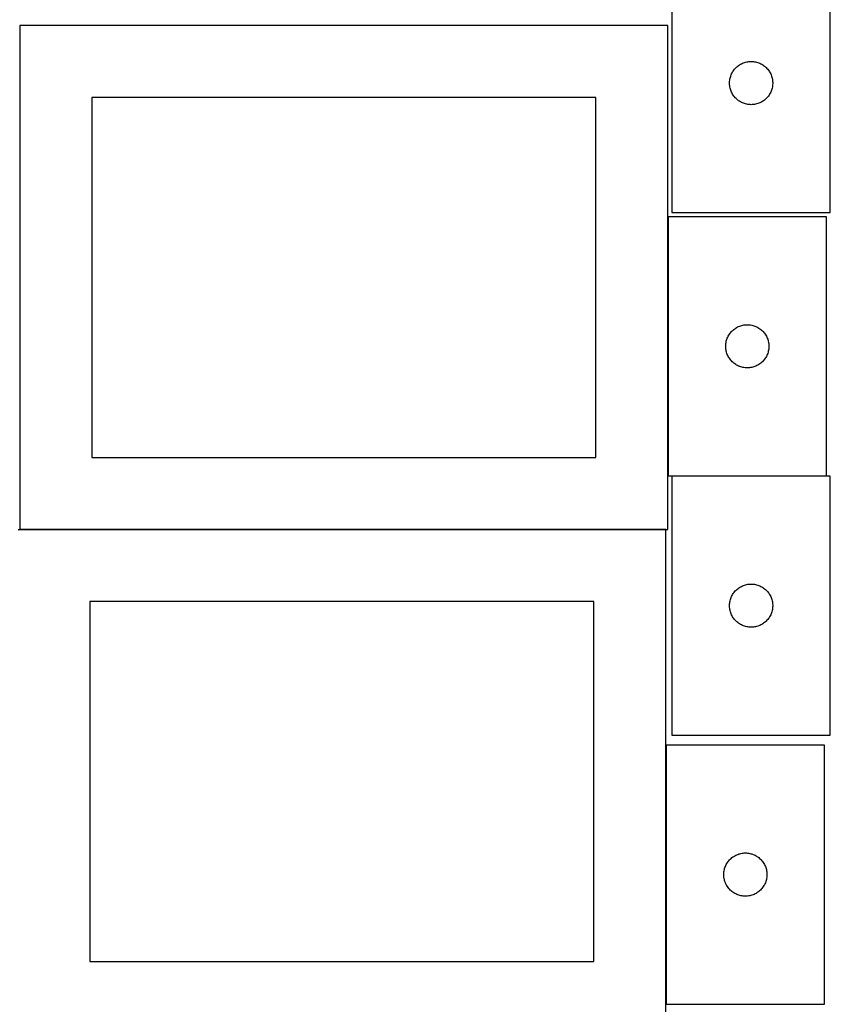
# Model space of a CAD drawing. Header units: millimetres. Extents: x 7 to 1493, y 7 to 2993.
# Tile 3 of 14: x 908 to 1471, y 728 to 1413. Entities that reach past the tile are written whole.
import ezdxf

# ---------------------------------------------------------------- set-up
doc = ezdxf.new("R2010")
doc.units = ezdxf.units.MM
doc.layers.add('COMMON', color=5, linetype='CONTINUOUS', true_color=0x0000ff)
doc.layers.add('CUT', color=7, linetype='CONTINUOUS', true_color=0x000000)

msp = doc.modelspace()

# ---------------------------------------------------------------- linework, layer by layer
at = {"layer": 'COMMON'}
for p, q in [((908.149576, 1408.449547), (908.149576, 1062.423823)), ((1358.349577, 1275.673403), (1358.349577, 1095.673403)), ((1361.099119, 1095.573402), (1468.449578, 1095.573402)), ((1356.924737, 1058.349547), (908.249577, 1058.349547)), ((1357.024737, 908.649566), (1357.024737, 728.649566)), ((1359.774235, 728.549565), (1467.124738, 728.549565))]:
    msp.add_line(p, q, dxfattribs=at)
at = {"layer": 'CUT'}
for p, q in [((1361.099119, 1458.522962), (1361.099119, 1278.522962)), ((1471.099119, 1278.522962), (1471.099119, 1458.522962)), ((1358.249577, 1408.449547), (908.249577, 1408.449547)), ((908.249577, 1408.449547), (908.249577, 1058.449547)), ((1358.249577, 1058.449547), (1358.249577, 1408.449547)), ((1408.710898, 1381.577241), (1409.392712, 1381.940269)), ((1409.392712, 1381.940269), (1410.092311, 1382.267716)), ((1410.092311, 1382.267716), (1410.807838, 1382.558715)), ((1410.807838, 1382.558715), (1411.537397, 1382.812493)), ((1411.537397, 1382.812493), (1412.279052, 1383.028378)), ((1412.279052, 1383.028378), (1413.030838, 1383.205798)), ((1413.030838, 1383.205798), (1413.79076, 1383.344281)), ((1413.79076, 1383.344281), (1414.556804, 1383.443461)), ((1414.556804, 1383.443461), (1415.326938, 1383.503074)), ((1415.326938, 1383.503074), (1416.099119, 1383.522962)), ((1416.099119, 1383.522962), (1416.8713, 1383.503074)), ((1416.8713, 1383.503074), (1417.641434, 1383.443461)), ((1417.641434, 1383.443461), (1418.407478, 1383.344281)), ((1418.407478, 1383.344281), (1419.1674, 1383.205798)), ((1419.1674, 1383.205798), (1419.919186, 1383.028378)), ((1419.919186, 1383.028378), (1420.660842, 1382.812493)), ((1420.660842, 1382.812493), (1421.3904, 1382.558715)), ((1421.3904, 1382.558715), (1422.105928, 1382.267716)), ((1422.105928, 1382.267716), (1422.805526, 1381.940269)), ((1422.805526, 1381.940269), (1423.48734, 1381.577241)), ((1402.513585, 1374.881678), (1402.858937, 1375.572614)), ((1402.858937, 1375.572614), (1403.2394, 1376.244854)), ((1403.2394, 1376.244854), (1403.653964, 1376.896618)), ((1403.653964, 1376.896618), (1404.10153, 1377.526177)), ((1404.10153, 1377.526177), (1404.580912, 1378.13186)), ((1404.580912, 1378.13186), (1405.090839, 1378.712062)), ((1405.090839, 1378.712062), (1405.629957, 1379.265245)), ((1405.629957, 1379.265245), (1406.196837, 1379.789941)), ((1406.196837, 1379.789941), (1406.789977, 1380.28476)), ((1406.789977, 1380.28476), (1407.407803, 1380.748387)), ((1407.407803, 1380.748387), (1408.048676, 1381.179596)), ((1408.048676, 1381.179596), (1408.710898, 1381.577241)), ((1423.48734, 1381.577241), (1424.149562, 1381.179596)), ((1424.149562, 1381.179596), (1424.790436, 1380.748387)), ((1424.790436, 1380.748387), (1425.408261, 1380.28476)), ((1425.408261, 1380.28476), (1426.001401, 1379.789941)), ((1426.001401, 1379.789941), (1426.568281, 1379.265245)), ((1426.568281, 1379.265245), (1427.1074, 1378.712062)), ((1427.1074, 1378.712062), (1427.617326, 1378.13186)), ((1427.617326, 1378.13186), (1428.096708, 1377.526177)), ((1428.096708, 1377.526177), (1428.544274, 1376.896618)), ((1428.544274, 1376.896618), (1428.958839, 1376.244854)), ((1428.958839, 1376.244854), (1429.339301, 1375.572614)), ((1429.339301, 1375.572614), (1429.684653, 1374.881678)), ((1401.104092, 1368.909181), (1401.143856, 1369.680594)), ((1401.104092, 1368.136744), (1401.104092, 1368.909181)), ((1401.143856, 1369.680594), (1401.223279, 1370.448938)), ((1401.223279, 1370.448938), (1401.34215, 1371.212174)), ((1401.34215, 1371.212174), (1401.500154, 1371.968279)), ((1401.500154, 1371.968279), (1401.696871, 1372.715247)), ((1401.696871, 1372.715247), (1401.931781, 1373.451098)), ((1401.931781, 1373.451098), (1402.20426, 1374.173881)), ((1402.20426, 1374.173881), (1402.513585, 1374.881678)), ((1429.684653, 1374.881678), (1429.993979, 1374.173881)), ((1429.993979, 1374.173881), (1430.266458, 1373.451098)), ((1430.266458, 1373.451098), (1430.501367, 1372.715247)), ((1430.501367, 1372.715247), (1430.698085, 1371.968279)), ((1430.698085, 1371.968279), (1430.856088, 1371.212174)), ((1430.856088, 1371.212174), (1430.974959, 1370.448938)), ((1430.974959, 1370.448938), (1431.054382, 1369.680594)), ((1431.054382, 1369.680594), (1431.094146, 1368.909181)), ((1431.094146, 1368.909181), (1431.094146, 1368.136744)), ((1401.143856, 1367.36533), (1401.104092, 1368.136744)), ((1401.223279, 1366.596987), (1401.143856, 1367.36533)), ((1401.34215, 1365.833751), (1401.223279, 1366.596987)), ((1401.500154, 1365.077646), (1401.34215, 1365.833751)), ((1401.696871, 1364.330678), (1401.500154, 1365.077646)), ((1401.931781, 1363.594827), (1401.696871, 1364.330678)), ((1402.20426, 1362.872044), (1401.931781, 1363.594827)), ((1402.513585, 1362.164247), (1402.20426, 1362.872044)), ((1402.858937, 1361.473311), (1402.513585, 1362.164247)), ((1403.2394, 1360.80107), (1402.858937, 1361.473311)), ((1429.339301, 1361.473311), (1428.958839, 1360.80107)), ((1429.684653, 1362.164247), (1429.339301, 1361.473311)), ((1429.993979, 1362.872044), (1429.684653, 1362.164247)), ((1430.266458, 1363.594827), (1429.993979, 1362.872044)), ((1430.501367, 1364.330678), (1430.266458, 1363.594827)), ((1430.698085, 1365.077646), (1430.501367, 1364.330678)), ((1430.856088, 1365.833751), (1430.698085, 1365.077646)), ((1430.974959, 1366.596987), (1430.856088, 1365.833751)), ((1431.054382, 1367.36533), (1430.974959, 1366.596987)), ((1431.094146, 1368.136744), (1431.054382, 1367.36533)), ((1308.249577, 1358.449547), (958.249577, 1358.449547)), ((958.249577, 1358.449547), (958.249577, 1108.449547)), ((1308.249577, 1108.449547), (1308.249577, 1358.449547)), ((1403.653964, 1360.149307), (1403.2394, 1360.80107)), ((1404.10153, 1359.519748), (1403.653964, 1360.149307)), ((1404.580912, 1358.914065), (1404.10153, 1359.519748)), ((1405.090839, 1358.333862), (1404.580912, 1358.914065)), ((1405.629957, 1357.78068), (1405.090839, 1358.333862)), ((1406.196837, 1357.255983), (1405.629957, 1357.78068)), ((1406.789977, 1356.761165), (1406.196837, 1357.255983)), ((1407.407803, 1356.297537), (1406.789977, 1356.761165)), ((1408.048676, 1355.866329), (1407.407803, 1356.297537)), ((1408.710898, 1355.468684), (1408.048676, 1355.866329)), ((1409.392712, 1355.105656), (1408.710898, 1355.468684)), ((1410.092311, 1354.778209), (1409.392712, 1355.105656)), ((1410.807838, 1354.48721), (1410.092311, 1354.778209)), ((1411.537397, 1354.233432), (1410.807838, 1354.48721)), ((1421.3904, 1354.48721), (1420.660842, 1354.233432)), ((1422.105928, 1354.778209), (1421.3904, 1354.48721)), ((1422.805526, 1355.105656), (1422.105928, 1354.778209)), ((1423.48734, 1355.468684), (1422.805526, 1355.105656)), ((1424.149562, 1355.866329), (1423.48734, 1355.468684)), ((1424.790436, 1356.297537), (1424.149562, 1355.866329)), ((1425.408261, 1356.761165), (1424.790436, 1356.297537)), ((1426.001401, 1357.255983), (1425.408261, 1356.761165)), ((1426.568281, 1357.78068), (1426.001401, 1357.255983)), ((1427.1074, 1358.333862), (1426.568281, 1357.78068)), ((1427.617326, 1358.914065), (1427.1074, 1358.333862)), ((1428.096708, 1359.519748), (1427.617326, 1358.914065)), ((1428.544274, 1360.149307), (1428.096708, 1359.519748)), ((1428.958839, 1360.80107), (1428.544274, 1360.149307)), ((1412.279052, 1354.017547), (1411.537397, 1354.233432)), ((1413.030838, 1353.840127), (1412.279052, 1354.017547)), ((1413.79076, 1353.701644), (1413.030838, 1353.840127)), ((1414.556804, 1353.602464), (1413.79076, 1353.701644)), ((1415.326938, 1353.542851), (1414.556804, 1353.602464)), ((1416.099119, 1353.522962), (1415.326938, 1353.542851)), ((1416.8713, 1353.542851), (1416.099119, 1353.522962)), ((1417.641434, 1353.602464), (1416.8713, 1353.542851)), ((1418.407478, 1353.701644), (1417.641434, 1353.602464)), ((1419.1674, 1353.840127), (1418.407478, 1353.701644)), ((1419.919186, 1354.017547), (1419.1674, 1353.840127)), ((1420.660842, 1354.233432), (1419.919186, 1354.017547)), ((1468.449578, 1275.673403), (1358.449578, 1275.673403)), ((1358.449578, 1275.673403), (1358.449578, 1095.673403)), ((1361.099119, 1278.522962), (1471.099119, 1278.522962)), ((1468.449578, 1095.673403), (1468.449578, 1275.673403)), ((1403.547296, 1196.940382), (1404.140436, 1197.4352)), ((1404.140436, 1197.4352), (1404.758261, 1197.898828)), ((1404.758261, 1197.898828), (1405.399135, 1198.330036)), ((1405.399135, 1198.330036), (1406.061357, 1198.727681)), ((1406.061357, 1198.727681), (1406.743171, 1199.090709)), ((1406.743171, 1199.090709), (1407.442769, 1199.418156)), ((1407.442769, 1199.418156), (1408.158297, 1199.709155)), ((1408.158297, 1199.709155), (1408.887855, 1199.962934)), ((1408.887855, 1199.962934), (1409.629511, 1200.178819)), ((1409.629511, 1200.178819), (1410.381297, 1200.356238)), ((1410.381297, 1200.356238), (1411.141219, 1200.494721)), ((1411.141219, 1200.494721), (1411.907263, 1200.593901)), ((1411.907263, 1200.593901), (1412.677397, 1200.653514)), ((1412.677397, 1200.653514), (1413.449578, 1200.673403)), ((1413.449578, 1200.673403), (1414.221759, 1200.653514)), ((1414.221759, 1200.653514), (1414.991893, 1200.593901)), ((1414.991893, 1200.593901), (1415.757937, 1200.494721)), ((1415.757937, 1200.494721), (1416.517859, 1200.356238)), ((1416.517859, 1200.356238), (1417.269645, 1200.178819)), ((1417.269645, 1200.178819), (1418.0113, 1199.962934)), ((1418.0113, 1199.962934), (1418.740859, 1199.709155)), ((1418.740859, 1199.709155), (1419.456386, 1199.418156)), ((1419.456386, 1199.418156), (1420.155985, 1199.090709)), ((1420.155985, 1199.090709), (1420.837799, 1198.727681)), ((1420.837799, 1198.727681), (1421.500021, 1198.330036)), ((1421.500021, 1198.330036), (1422.140894, 1197.898828)), ((1422.140894, 1197.898828), (1422.75872, 1197.4352)), ((1422.75872, 1197.4352), (1423.35186, 1196.940382)), ((1399.04733, 1189.865687), (1399.282239, 1190.601539)), ((1399.282239, 1190.601539), (1399.554718, 1191.324321)), ((1399.554718, 1191.324321), (1399.864044, 1192.032119)), ((1399.864044, 1192.032119), (1400.209396, 1192.723054)), ((1400.209396, 1192.723054), (1400.589858, 1193.395295)), ((1400.589858, 1193.395295), (1401.004423, 1194.047059)), ((1401.004423, 1194.047059), (1401.451989, 1194.676617)), ((1401.451989, 1194.676617), (1401.931371, 1195.282301)), ((1401.931371, 1195.282301), (1402.441297, 1195.862503)), ((1402.441297, 1195.862503), (1402.980416, 1196.415686)), ((1402.980416, 1196.415686), (1403.547296, 1196.940382)), ((1423.35186, 1196.940382), (1423.91874, 1196.415686)), ((1423.91874, 1196.415686), (1424.457858, 1195.862503)), ((1424.457858, 1195.862503), (1424.967785, 1195.282301)), ((1424.967785, 1195.282301), (1425.447167, 1194.676617)), ((1425.447167, 1194.676617), (1425.894733, 1194.047059)), ((1425.894733, 1194.047059), (1426.309297, 1193.395295)), ((1426.309297, 1193.395295), (1426.68976, 1192.723054)), ((1426.68976, 1192.723054), (1427.035112, 1192.032119)), ((1427.035112, 1192.032119), (1427.344437, 1191.324321)), ((1427.344437, 1191.324321), (1427.616916, 1190.601539)), ((1427.616916, 1190.601539), (1427.851826, 1189.865687)), ((1398.454551, 1186.059622), (1398.494315, 1186.831035)), ((1398.454551, 1185.287184), (1398.454551, 1186.059622)), ((1398.494315, 1184.515771), (1398.454551, 1185.287184)), ((1398.494315, 1186.831035), (1398.573738, 1187.599378)), ((1398.573738, 1183.747428), (1398.494315, 1184.515771)), ((1398.573738, 1187.599378), (1398.692609, 1188.362614)), ((1398.692609, 1182.984191), (1398.573738, 1183.747428)), ((1398.692609, 1188.362614), (1398.850612, 1189.118719)), ((1398.850612, 1189.118719), (1399.04733, 1189.865687)), ((1427.851826, 1189.865687), (1428.048544, 1189.118719)), ((1428.048544, 1189.118719), (1428.206547, 1188.362614)), ((1428.206547, 1188.362614), (1428.325418, 1187.599378)), ((1428.325418, 1183.747428), (1428.206547, 1182.984191)), ((1428.325418, 1187.599378), (1428.404841, 1186.831035)), ((1428.404841, 1184.515771), (1428.325418, 1183.747428)), ((1428.404841, 1186.831035), (1428.444605, 1186.059622)), ((1428.444605, 1185.287184), (1428.404841, 1184.515771)), ((1428.444605, 1186.059622), (1428.444605, 1185.287184)), ((1398.850612, 1182.228087), (1398.692609, 1182.984191)), ((1399.04733, 1181.481118), (1398.850612, 1182.228087)), ((1399.282239, 1180.745267), (1399.04733, 1181.481118)), ((1399.554718, 1180.022484), (1399.282239, 1180.745267)), ((1399.864044, 1179.314687), (1399.554718, 1180.022484)), ((1400.209396, 1178.623752), (1399.864044, 1179.314687)), ((1400.589858, 1177.951511), (1400.209396, 1178.623752)), ((1401.004423, 1177.299747), (1400.589858, 1177.951511)), ((1401.451989, 1176.670189), (1401.004423, 1177.299747)), ((1401.931371, 1176.064505), (1401.451989, 1176.670189)), ((1425.447167, 1176.670189), (1424.967785, 1176.064505)), ((1425.894733, 1177.299747), (1425.447167, 1176.670189)), ((1426.309297, 1177.951511), (1425.894733, 1177.299747)), ((1426.68976, 1178.623752), (1426.309297, 1177.951511)), ((1427.035112, 1179.314687), (1426.68976, 1178.623752)), ((1427.344437, 1180.022484), (1427.035112, 1179.314687)), ((1427.616916, 1180.745267), (1427.344437, 1180.022484)), ((1427.851826, 1181.481118), (1427.616916, 1180.745267)), ((1428.048544, 1182.228087), (1427.851826, 1181.481118)), ((1428.206547, 1182.984191), (1428.048544, 1182.228087)), ((1402.441297, 1175.484303), (1401.931371, 1176.064505)), ((1402.980416, 1174.93112), (1402.441297, 1175.484303)), ((1403.547296, 1174.406424), (1402.980416, 1174.93112)), ((1404.140436, 1173.911606), (1403.547296, 1174.406424)), ((1404.758261, 1173.447978), (1404.140436, 1173.911606)), ((1405.399135, 1173.016769), (1404.758261, 1173.447978)), ((1406.061357, 1172.619124), (1405.399135, 1173.016769)), ((1406.743171, 1172.256097), (1406.061357, 1172.619124)), ((1407.442769, 1171.928649), (1406.743171, 1172.256097)), ((1408.158297, 1171.637651), (1407.442769, 1171.928649)), ((1408.887855, 1171.383872), (1408.158297, 1171.637651)), ((1409.629511, 1171.167987), (1408.887855, 1171.383872)), ((1410.381297, 1170.990568), (1409.629511, 1171.167987)), ((1411.141219, 1170.852084), (1410.381297, 1170.990568)), ((1411.907263, 1170.752905), (1411.141219, 1170.852084)), ((1412.677397, 1170.693292), (1411.907263, 1170.752905)), ((1413.449578, 1170.673403), (1412.677397, 1170.693292)), ((1414.221759, 1170.693292), (1413.449578, 1170.673403)), ((1414.991893, 1170.752905), (1414.221759, 1170.693292)), ((1415.757937, 1170.852084), (1414.991893, 1170.752905)), ((1416.517859, 1170.990568), (1415.757937, 1170.852084)), ((1417.269645, 1171.167987), (1416.517859, 1170.990568)), ((1418.0113, 1171.383872), (1417.269645, 1171.167987)), ((1418.740859, 1171.637651), (1418.0113, 1171.383872)), ((1419.456386, 1171.928649), (1418.740859, 1171.637651)), ((1420.155985, 1172.256097), (1419.456386, 1171.928649)), ((1420.837799, 1172.619124), (1420.155985, 1172.256097)), ((1421.500021, 1173.016769), (1420.837799, 1172.619124)), ((1422.140894, 1173.447978), (1421.500021, 1173.016769)), ((1422.75872, 1173.911606), (1422.140894, 1173.447978)), ((1423.35186, 1174.406424), (1422.75872, 1173.911606)), ((1423.91874, 1174.93112), (1423.35186, 1174.406424)), ((1424.457858, 1175.484303), (1423.91874, 1174.93112)), ((1424.967785, 1176.064505), (1424.457858, 1175.484303)), ((958.249577, 1108.449547), (1308.249577, 1108.449547)), ((1358.449578, 1095.673403), (1468.449578, 1095.673403)), ((1471.099119, 1095.473402), (1361.099119, 1095.473402)), ((1361.099119, 1095.473402), (1361.099119, 915.473402)), ((1471.099119, 915.473402), (1471.099119, 1095.473402)), ((1356.924737, 1058.249546), (906.924737, 1058.249546)), ((908.249577, 1058.449547), (1358.249577, 1058.449547)), ((1356.924737, 708.249546), (1356.924737, 1058.249546)), ((1410.092311, 1019.218155), (1410.807838, 1019.509154)), ((1410.807838, 1019.509154), (1411.537397, 1019.762933)), ((1411.537397, 1019.762933), (1412.279052, 1019.978818)), ((1412.279052, 1019.978818), (1413.030838, 1020.156237)), ((1413.030838, 1020.156237), (1413.79076, 1020.29472)), ((1413.79076, 1020.29472), (1414.556804, 1020.3939)), ((1414.556804, 1020.3939), (1415.326938, 1020.453513)), ((1415.326938, 1020.453513), (1416.099119, 1020.473402)), ((1416.099119, 1020.473402), (1416.8713, 1020.453513)), ((1416.8713, 1020.453513), (1417.641434, 1020.3939)), ((1417.641434, 1020.3939), (1418.407478, 1020.29472)), ((1418.407478, 1020.29472), (1419.1674, 1020.156237)), ((1419.1674, 1020.156237), (1419.919186, 1019.978818)), ((1419.919186, 1019.978818), (1420.660842, 1019.762933)), ((1420.660842, 1019.762933), (1421.3904, 1019.509154)), ((1421.3904, 1019.509154), (1422.105928, 1019.218155)), ((1402.513585, 1011.832118), (1402.858937, 1012.523053)), ((1402.858937, 1012.523053), (1403.2394, 1013.195294)), ((1403.2394, 1013.195294), (1403.653964, 1013.847058)), ((1403.653964, 1013.847058), (1404.10153, 1014.476616)), ((1404.10153, 1014.476616), (1404.580912, 1015.0823)), ((1404.580912, 1015.0823), (1405.090839, 1015.662502)), ((1405.090839, 1015.662502), (1405.629957, 1016.215685)), ((1405.629957, 1016.215685), (1406.196837, 1016.740381)), ((1406.196837, 1016.740381), (1406.789977, 1017.235199)), ((1406.789977, 1017.235199), (1407.407803, 1017.698827)), ((1407.407803, 1017.698827), (1408.048676, 1018.130035)), ((1408.048676, 1018.130035), (1408.710898, 1018.52768)), ((1408.710898, 1018.52768), (1409.392712, 1018.890708)), ((1409.392712, 1018.890708), (1410.092311, 1019.218155)), ((1422.105928, 1019.218155), (1422.805526, 1018.890708)), ((1422.805526, 1018.890708), (1423.48734, 1018.52768)), ((1423.48734, 1018.52768), (1424.149562, 1018.130035)), ((1424.149562, 1018.130035), (1424.790436, 1017.698827)), ((1424.790436, 1017.698827), (1425.408261, 1017.235199)), ((1425.408261, 1017.235199), (1426.001401, 1016.740381)), ((1426.001401, 1016.740381), (1426.568281, 1016.215685)), ((1426.568281, 1016.215685), (1427.1074, 1015.662502)), ((1427.1074, 1015.662502), (1427.617326, 1015.0823)), ((1427.617326, 1015.0823), (1428.096708, 1014.476616)), ((1428.096708, 1014.476616), (1428.544274, 1013.847058)), ((1428.544274, 1013.847058), (1428.958839, 1013.195294)), ((1428.958839, 1013.195294), (1429.339301, 1012.523053)), ((1429.339301, 1012.523053), (1429.684653, 1011.832118)), ((1306.924737, 1008.249546), (956.924737, 1008.249546)), ((956.924737, 1008.249546), (956.924737, 758.249546)), ((1306.924737, 758.249546), (1306.924737, 1008.249546)), ((1401.104092, 1005.859621), (1401.143856, 1006.631034)), ((1401.104092, 1005.087183), (1401.104092, 1005.859621)), ((1401.143856, 1006.631034), (1401.223279, 1007.399377)), ((1401.223279, 1007.399377), (1401.34215, 1008.162613)), ((1401.34215, 1008.162613), (1401.500154, 1008.918718)), ((1401.500154, 1008.918718), (1401.696871, 1009.665686)), ((1401.696871, 1009.665686), (1401.931781, 1010.401538)), ((1401.931781, 1010.401538), (1402.20426, 1011.12432)), ((1402.20426, 1011.12432), (1402.513585, 1011.832118)), ((1429.684653, 1011.832118), (1429.993979, 1011.12432)), ((1429.993979, 1011.12432), (1430.266458, 1010.401538)), ((1430.266458, 1010.401538), (1430.501367, 1009.665686)), ((1430.501367, 1009.665686), (1430.698085, 1008.918718)), ((1430.698085, 1008.918718), (1430.856088, 1008.162613)), ((1430.856088, 1008.162613), (1430.974959, 1007.399377)), ((1430.974959, 1007.399377), (1431.054382, 1006.631034)), ((1431.054382, 1006.631034), (1431.094146, 1005.859621)), ((1431.094146, 1005.859621), (1431.094146, 1005.087183)), ((1401.143856, 1004.31577), (1401.104092, 1005.087183)), ((1401.223279, 1003.547427), (1401.143856, 1004.31577)), ((1401.34215, 1002.78419), (1401.223279, 1003.547427)), ((1401.500154, 1002.028086), (1401.34215, 1002.78419)), ((1401.696871, 1001.281117), (1401.500154, 1002.028086)), ((1401.931781, 1000.545266), (1401.696871, 1001.281117)), ((1402.20426, 999.822483), (1401.931781, 1000.545266)), ((1402.513585, 999.114686), (1402.20426, 999.822483)), ((1402.858937, 998.423751), (1402.513585, 999.114686)), ((1429.684653, 999.114686), (1429.339301, 998.423751)), ((1429.993979, 999.822483), (1429.684653, 999.114686)), ((1430.266458, 1000.545266), (1429.993979, 999.822483)), ((1430.501367, 1001.281117), (1430.266458, 1000.545266)), ((1430.698085, 1002.028086), (1430.501367, 1001.281117)), ((1430.856088, 1002.78419), (1430.698085, 1002.028086)), ((1430.974959, 1003.547427), (1430.856088, 1002.78419)), ((1431.054382, 1004.31577), (1430.974959, 1003.547427)), ((1431.094146, 1005.087183), (1431.054382, 1004.31577)), ((1403.2394, 997.75151), (1402.858937, 998.423751)), ((1403.653964, 997.099746), (1403.2394, 997.75151)), ((1404.10153, 996.470188), (1403.653964, 997.099746)), ((1404.580912, 995.864504), (1404.10153, 996.470188)), ((1405.090839, 995.284302), (1404.580912, 995.864504)), ((1405.629957, 994.731119), (1405.090839, 995.284302)), ((1406.196837, 994.206423), (1405.629957, 994.731119)), ((1406.789977, 993.711605), (1406.196837, 994.206423)), ((1407.407803, 993.247977), (1406.789977, 993.711605)), ((1408.048676, 992.816768), (1407.407803, 993.247977)), ((1408.710898, 992.419123), (1408.048676, 992.816768)), ((1409.392712, 992.056096), (1408.710898, 992.419123)), ((1410.092311, 991.728648), (1409.392712, 992.056096)), ((1422.805526, 992.056096), (1422.105928, 991.728648)), ((1423.48734, 992.419123), (1422.805526, 992.056096)), ((1424.149562, 992.816768), (1423.48734, 992.419123)), ((1424.790436, 993.247977), (1424.149562, 992.816768)), ((1425.408261, 993.711605), (1424.790436, 993.247977)), ((1426.001401, 994.206423), (1425.408261, 993.711605)), ((1426.568281, 994.731119), (1426.001401, 994.206423)), ((1427.1074, 995.284302), (1426.568281, 994.731119)), ((1427.617326, 995.864504), (1427.1074, 995.284302)), ((1428.096708, 996.470188), (1427.617326, 995.864504)), ((1428.544274, 997.099746), (1428.096708, 996.470188)), ((1428.958839, 997.75151), (1428.544274, 997.099746)), ((1429.339301, 998.423751), (1428.958839, 997.75151)), ((1410.807838, 991.43765), (1410.092311, 991.728648)), ((1411.537397, 991.183871), (1410.807838, 991.43765)), ((1412.279052, 990.967986), (1411.537397, 991.183871)), ((1413.030838, 990.790567), (1412.279052, 990.967986)), ((1413.79076, 990.652083), (1413.030838, 990.790567)), ((1414.556804, 990.552904), (1413.79076, 990.652083)), ((1415.326938, 990.493291), (1414.556804, 990.552904)), ((1416.099119, 990.473402), (1415.326938, 990.493291)), ((1416.8713, 990.493291), (1416.099119, 990.473402)), ((1417.641434, 990.552904), (1416.8713, 990.493291)), ((1418.407478, 990.652083), (1417.641434, 990.552904)), ((1419.1674, 990.790567), (1418.407478, 990.652083)), ((1419.919186, 990.967986), (1419.1674, 990.790567)), ((1420.660842, 991.183871), (1419.919186, 990.967986)), ((1421.3904, 991.43765), (1420.660842, 991.183871)), ((1422.105928, 991.728648), (1421.3904, 991.43765)), ((1361.099119, 915.473402), (1471.099119, 915.473402)), ((1467.124738, 908.649566), (1357.124738, 908.649566)), ((1357.124738, 908.649566), (1357.124738, 728.649566)), ((1467.124738, 728.649566), (1467.124738, 908.649566)), ((1400.127149, 827.65278), (1400.606531, 828.258463)), ((1400.606531, 828.258463), (1401.116457, 828.838666)), ((1401.116457, 828.838666), (1401.655575, 829.391848)), ((1401.655575, 829.391848), (1402.222456, 829.916544)), ((1402.222456, 829.916544), (1402.815595, 830.411363)), ((1402.815595, 830.411363), (1403.433421, 830.874991)), ((1403.433421, 830.874991), (1404.074295, 831.306199)), ((1404.074295, 831.306199), (1404.736517, 831.703844)), ((1404.736517, 831.703844), (1405.418331, 832.066872)), ((1405.418331, 832.066872), (1406.117929, 832.394319)), ((1406.117929, 832.394319), (1406.833456, 832.685318)), ((1406.833456, 832.685318), (1407.563015, 832.939096)), ((1407.563015, 832.939096), (1408.304671, 833.154981)), ((1408.304671, 833.154981), (1409.056457, 833.332401)), ((1409.056457, 833.332401), (1409.816379, 833.470884)), ((1409.816379, 833.470884), (1410.582423, 833.570064)), ((1410.582423, 833.570064), (1411.352556, 833.629677)), ((1411.352556, 833.629677), (1412.124738, 833.649566)), ((1412.124738, 833.649566), (1412.896919, 833.629677)), ((1412.896919, 833.629677), (1413.667053, 833.570064)), ((1413.667053, 833.570064), (1414.433096, 833.470884)), ((1414.433096, 833.470884), (1415.193019, 833.332401)), ((1415.193019, 833.332401), (1415.944804, 833.154981)), ((1415.944804, 833.154981), (1416.68646, 832.939096)), ((1416.68646, 832.939096), (1417.416019, 832.685318)), ((1417.416019, 832.685318), (1418.131546, 832.394319)), ((1418.131546, 832.394319), (1418.831144, 832.066872)), ((1418.831144, 832.066872), (1419.512959, 831.703844)), ((1419.512959, 831.703844), (1420.175181, 831.306199)), ((1420.175181, 831.306199), (1420.816054, 830.874991)), ((1420.816054, 830.874991), (1421.43388, 830.411363)), ((1421.43388, 830.411363), (1422.027019, 829.916544)), ((1422.027019, 829.916544), (1422.5939, 829.391848)), ((1422.5939, 829.391848), (1423.133018, 828.838666)), ((1423.133018, 828.838666), (1423.642944, 828.258463)), ((1423.642944, 828.258463), (1424.122326, 827.65278)), ((1397.248897, 820.575541), (1397.367768, 821.338777)), ((1397.367768, 821.338777), (1397.525772, 822.094882)), ((1397.525772, 822.094882), (1397.722489, 822.84185)), ((1397.722489, 822.84185), (1397.957399, 823.577701)), ((1397.957399, 823.577701), (1398.229878, 824.300484)), ((1398.229878, 824.300484), (1398.539204, 825.008281)), ((1398.539204, 825.008281), (1398.884556, 825.699217)), ((1398.884556, 825.699217), (1399.265018, 826.371458)), ((1399.265018, 826.371458), (1399.679582, 827.023221)), ((1399.679582, 827.023221), (1400.127149, 827.65278)), ((1424.122326, 827.65278), (1424.569893, 827.023221)), ((1424.569893, 827.023221), (1424.984457, 826.371458)), ((1424.984457, 826.371458), (1425.36492, 825.699217)), ((1425.36492, 825.699217), (1425.710272, 825.008281)), ((1425.710272, 825.008281), (1426.019597, 824.300484)), ((1426.019597, 824.300484), (1426.292076, 823.577701)), ((1426.292076, 823.577701), (1426.526986, 822.84185)), ((1426.526986, 822.84185), (1426.723703, 822.094882)), ((1426.723703, 822.094882), (1426.881707, 821.338777)), ((1426.881707, 821.338777), (1427.000578, 820.575541)), ((1397.129711, 819.035784), (1397.169475, 819.807197)), ((1397.129711, 818.263347), (1397.129711, 819.035784)), ((1397.169475, 817.491934), (1397.129711, 818.263347)), ((1397.169475, 819.807197), (1397.248897, 820.575541)), ((1397.248897, 816.72359), (1397.169475, 817.491934)), ((1397.367768, 815.960354), (1397.248897, 816.72359)), ((1397.525772, 815.204249), (1397.367768, 815.960354)), ((1397.722489, 814.457281), (1397.525772, 815.204249)), ((1397.957399, 813.72143), (1397.722489, 814.457281)), ((1426.526986, 814.457281), (1426.292076, 813.72143)), ((1426.723703, 815.204249), (1426.526986, 814.457281)), ((1426.881707, 815.960354), (1426.723703, 815.204249)), ((1427.000578, 816.72359), (1426.881707, 815.960354)), ((1427.000578, 820.575541), (1427.08, 819.807197)), ((1427.08, 817.491934), (1427.000578, 816.72359)), ((1427.08, 819.807197), (1427.119765, 819.035784)), ((1427.119765, 818.263347), (1427.08, 817.491934)), ((1427.119765, 819.035784), (1427.119765, 818.263347)), ((1398.229878, 812.998647), (1397.957399, 813.72143)), ((1398.539204, 812.29085), (1398.229878, 812.998647)), ((1398.884556, 811.599914), (1398.539204, 812.29085)), ((1399.265018, 810.927674), (1398.884556, 811.599914)), ((1399.679582, 810.27591), (1399.265018, 810.927674)), ((1400.127149, 809.646351), (1399.679582, 810.27591)), ((1400.606531, 809.040668), (1400.127149, 809.646351)), ((1401.116457, 808.460465), (1400.606531, 809.040668)), ((1401.655575, 807.907283), (1401.116457, 808.460465)), ((1402.222456, 807.382587), (1401.655575, 807.907283)), ((1402.815595, 806.887768), (1402.222456, 807.382587)), ((1422.027019, 807.382587), (1421.43388, 806.887768)), ((1422.5939, 807.907283), (1422.027019, 807.382587)), ((1423.133018, 808.460465), (1422.5939, 807.907283)), ((1423.642944, 809.040668), (1423.133018, 808.460465)), ((1424.122326, 809.646351), (1423.642944, 809.040668)), ((1424.569893, 810.27591), (1424.122326, 809.646351)), ((1424.984457, 810.927674), (1424.569893, 810.27591)), ((1425.36492, 811.599914), (1424.984457, 810.927674)), ((1425.710272, 812.29085), (1425.36492, 811.599914)), ((1426.019597, 812.998647), (1425.710272, 812.29085)), ((1426.292076, 813.72143), (1426.019597, 812.998647)), ((1403.433421, 806.42414), (1402.815595, 806.887768)), ((1404.074295, 805.992932), (1403.433421, 806.42414)), ((1404.736517, 805.595287), (1404.074295, 805.992932)), ((1405.418331, 805.232259), (1404.736517, 805.595287)), ((1406.117929, 804.904812), (1405.418331, 805.232259)), ((1406.833456, 804.613813), (1406.117929, 804.904812)), ((1407.563015, 804.360035), (1406.833456, 804.613813)), ((1408.304671, 804.14415), (1407.563015, 804.360035)), ((1409.056457, 803.96673), (1408.304671, 804.14415)), ((1409.816379, 803.828247), (1409.056457, 803.96673)), ((1410.582423, 803.729067), (1409.816379, 803.828247)), ((1411.352556, 803.669454), (1410.582423, 803.729067)), ((1412.124738, 803.649566), (1411.352556, 803.669454)), ((1412.896919, 803.669454), (1412.124738, 803.649566)), ((1413.667053, 803.729067), (1412.896919, 803.669454)), ((1414.433096, 803.828247), (1413.667053, 803.729067)), ((1415.193019, 803.96673), (1414.433096, 803.828247)), ((1415.944804, 804.14415), (1415.193019, 803.96673)), ((1416.68646, 804.360035), (1415.944804, 804.14415)), ((1417.416019, 804.613813), (1416.68646, 804.360035)), ((1418.131546, 804.904812), (1417.416019, 804.613813)), ((1418.831144, 805.232259), (1418.131546, 804.904812)), ((1419.512959, 805.595287), (1418.831144, 805.232259)), ((1420.175181, 805.992932), (1419.512959, 805.595287)), ((1420.816054, 806.42414), (1420.175181, 805.992932)), ((1421.43388, 806.887768), (1420.816054, 806.42414)), ((956.924737, 758.249546), (1306.924737, 758.249546)), ((1357.124738, 728.649566), (1467.124738, 728.649566))]:
    msp.add_line(p, q, dxfattribs=at)

doc.saveas('drawing.dxf')
